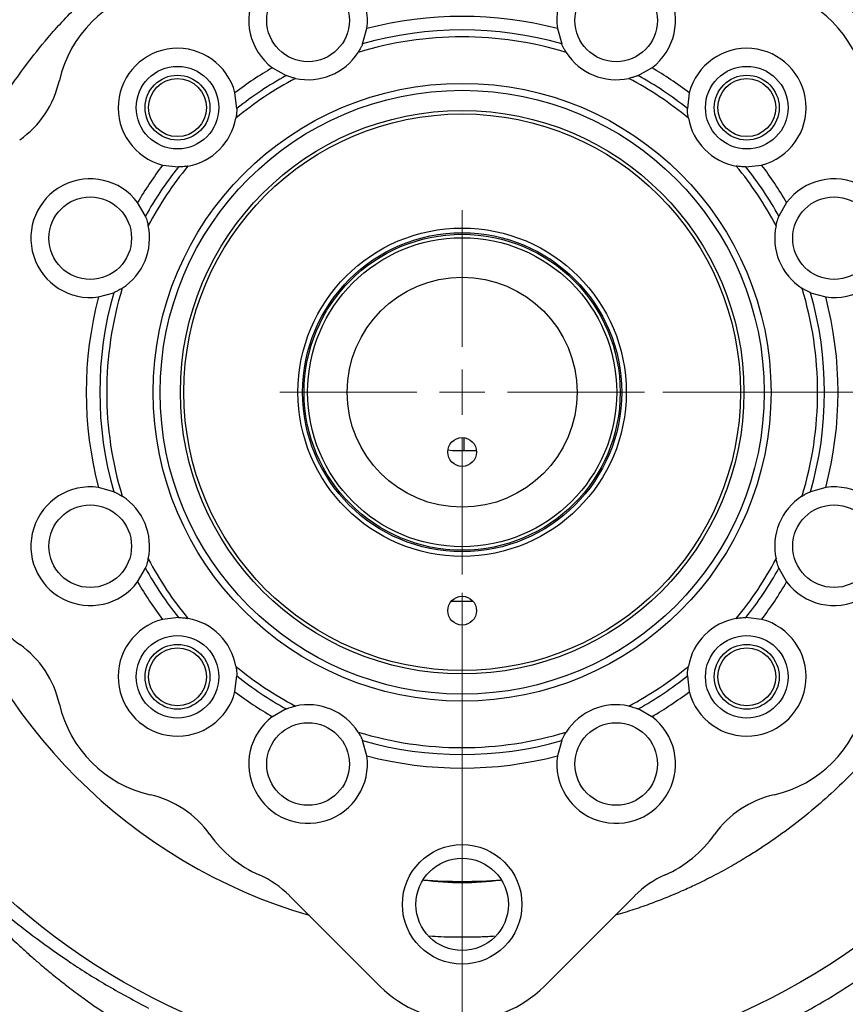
# Model space of a CAD drawing. Header units: inches. Extents: x 0.6 to 16.3, y 0.2 to 11.5.
# Tile 10 of 12: x 11.9 to 14.2, y 6 to 8.9. Entities that reach past the tile are written whole.
import ezdxf

# ---------------------------------------------------------------- set-up
doc = ezdxf.new("R2010")
doc.units = ezdxf.units.IN
doc.header["$MEASUREMENT"] = 0
doc.styles.add('SLDTEXTSTYLE0', font='TXT', dxfattribs={"width": 0.75})
doc.dimstyles.new('SLDDIMSTYLE0', dxfattribs={"dimtxt": 0.137795, "dimasz": 0.14, "dimexe": 0, "dimexo": 0.0625, "dimgap": 0.034449, "dimtad": 0, "dimdec": 1, "dimlfac": 1.5, "dimrnd": 1e-09, "dimzin": 12, "dimdsep": 46, "dimtxsty": 'SLDTEXTSTYLE0', "dimblk1": 'CLOSED', "dimblk2": 'CLOSED', "dimsah": 1, "dimcen": 0.09, "dimadec": 0, "dimazin": 3, "dimtfac": 1, "dimtdec": 1, "dimtofl": 0, "dimtmove": 0, "dimatfit": 3, "dimldrblk": 'CLOSED', "dimfxl": 0, "dimfrac": 2, "dimtolj": 1, "dimtzin": 12, "dimarcsym": 0})
doc.dimstyles.new('SLDDIMSTYLE1', dxfattribs={"dimtxt": 0.137795, "dimasz": 0.14, "dimexe": 0, "dimexo": 0.0625, "dimgap": 0.034449, "dimtad": 0, "dimtih": 1, "dimtoh": 1, "dimdec": 1, "dimlfac": 1.5, "dimrnd": 1e-09, "dimzin": 12, "dimdsep": 46, "dimtxsty": 'SLDTEXTSTYLE0', "dimblk1": 'CLOSED', "dimblk2": 'CLOSED', "dimsah": 1, "dimcen": 0.09, "dimadec": 0, "dimazin": 3, "dimtfac": 1, "dimtdec": 1, "dimtofl": 0, "dimtmove": 0, "dimatfit": 3, "dimldrblk": 'CLOSED', "dimfxl": 0, "dimfrac": 2, "dimtolj": 1, "dimtzin": 12, "dimarcsym": 0})
doc.dimstyles.new('SLDDIMSTYLE2', dxfattribs={"dimtxt": 0.137795, "dimasz": 0.14, "dimexe": 0, "dimexo": 0.0625, "dimgap": 0.034449, "dimtad": 1, "dimdec": 1, "dimlfac": 1.5, "dimrnd": 1e-09, "dimzin": 12, "dimdsep": 46, "dimtxsty": 'SLDTEXTSTYLE0', "dimblk1": 'CLOSED', "dimblk2": 'CLOSED', "dimsah": 1, "dimcen": 0.09, "dimadec": 0, "dimazin": 3, "dimtfac": 1, "dimtmove": 0, "dimatfit": 0, "dimldrblk": 'CLOSED', "dimfxl": 0, "dimfrac": 2, "dimtolj": 1, "dimtzin": 12, "dimarcsym": 0})
doc.dimstyles.new('SLDDIMSTYLE3', dxfattribs={"dimtxt": 0.137795, "dimasz": 0.14, "dimexe": 0, "dimexo": 0.0625, "dimgap": 0.034449, "dimtad": 0, "dimtih": 1, "dimtoh": 1, "dimdec": 1, "dimlfac": 1.5, "dimrnd": 1e-09, "dimzin": 12, "dimdsep": 46, "dimtxsty": 'SLDTEXTSTYLE0', "dimblk1": 'CLOSED', "dimblk2": 'CLOSED', "dimsah": 1, "dimcen": 0.09, "dimadec": 0, "dimazin": 3, "dimtfac": 1, "dimtofl": 0, "dimtmove": 0, "dimatfit": 3, "dimldrblk": 'CLOSED', "dimfxl": 0, "dimfrac": 2, "dimtolj": 1, "dimtzin": 12, "dimarcsym": 0})

# ---------------------------------------------------------------- blocks, each defined once
blk = doc.blocks.new('_Closed')
at = {"color": 0, "linetype": 'ByBlock', "lineweight": -2}
for p, q in [((-1, 0.166667), (0, 0)), ((-1, 0.166667), (-1, -0.166667)), ((0, 0), (-1, -0.166667)), ((0, 0), (-1, 0))]:
    blk.add_line(p, q, dxfattribs=at)
blk = doc.blocks.new('_D')
at = {"color": 7, "linetype": 'Continuous', "lineweight": 0}
for p, q in [((15.1908, 6.8228), (15.1908, 3.3316)), ((12.3041, 5.2413), (12.3041, 3.3316)), ((13.3843, 3.5695), (13.3423, 3.5695)), ((13.3423, 3.5695), (13.3423, 3.3507)), ((13.6898, 3.5695), (13.7317, 3.5695)), ((13.7317, 3.5695), (13.7317, 3.3507)), ((12.3041, 3.371), (13.2215, 3.371)), ((15.1908, 3.371), (13.8526, 3.371)), ((13.3423, 3.3507), (13.3843, 3.3507)), ((13.7317, 3.3507), (13.6898, 3.3507))]:
    blk.add_line(p, q, dxfattribs=at)
at = {"color": 7, "linetype": 'Continuous', "lineweight": 18, "xscale": 0.14, "yscale": 0.14, "rotation": 180.0000000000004}
blk.add_blockref('_Closed', (12.3041, 3.371), dxfattribs=at)
at = {"color": 7, "linetype": 'Continuous', "lineweight": 18, "xscale": 0.14, "yscale": 0.14}
blk.add_blockref('_Closed', (15.1908, 3.371), dxfattribs=at)
at = {"color": 7, "linetype": 'Continuous', "lineweight": 18, "char_height": 0.1378, "attachment_point": 1, "style": 'SLDTEXTSTYLE0'}
for s, insert in [('110', (13.3843, 3.5283)), ('4.3', (13.4098, 3.3222))]:
    blk.add_mtext(s, dxfattribs=dict(at, insert=insert))
blk = doc.blocks.new('_D_1')
at = {"color": 7, "linetype": 'Continuous', "lineweight": 0}
for p, q in [((13.9416, 9.8549), (15.9177, 9.8549)), ((15.8784, 9.8549), (15.8784, 8.7966)), ((15.7257, 8.7686), (15.6837, 8.7686)), ((15.6837, 8.7686), (15.6837, 8.5498)), ((16.0311, 8.7686), (16.0731, 8.7686)), ((16.0731, 8.7686), (16.0731, 8.5498)), ((15.6837, 8.5498), (15.7257, 8.5498)), ((16.0731, 8.5498), (16.0311, 8.5498)), ((15.8784, 4.9851), (15.8784, 8.3437)), ((14.383, 4.9851), (15.9177, 4.9851))]:
    blk.add_line(p, q, dxfattribs=at)
at = {"color": 7, "linetype": 'Continuous', "lineweight": 18, "xscale": 0.14, "yscale": 0.14}
for p, rotation in [((15.8784, 9.8549), 90.0000000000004), ((15.8784, 4.9851), 270.0000000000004)]:
    blk.add_blockref('_Closed', p, dxfattribs=dict(at, rotation=rotation))
at = {"color": 7, "linetype": 'Continuous', "lineweight": 18, "char_height": 0.1378, "attachment_point": 1, "style": 'SLDTEXTSTYLE0'}
for s, insert in [('186', (15.7257, 8.7275)), ('7.3', (15.7511, 8.5213))]:
    blk.add_mtext(s, dxfattribs=dict(at, insert=insert))
blk = doc.blocks.new('_D_2')
at = {"color": 7, "linetype": 'Continuous', "lineweight": 0}
for p, q in [((13.1375, 7.2203), (13.1375, 4.3158)), ((12.3041, 5.2413), (12.3041, 4.3158)), ((12.5265, 4.7801), (12.4845, 4.7801)), ((12.4845, 4.7801), (12.4845, 4.5614)), ((12.7302, 4.7801), (12.7721, 4.7801)), ((12.7721, 4.7801), (12.7721, 4.5614)), ((12.4845, 4.5614), (12.5265, 4.5614)), ((12.7721, 4.5614), (12.7302, 4.5614)), ((12.3041, 4.3552), (12.0541, 4.3552)), ((13.1375, 4.3552), (12.3041, 4.3552)), ((13.1375, 4.3552), (13.3875, 4.3552))]:
    blk.add_line(p, q, dxfattribs=at)
at = {"color": 7, "linetype": 'Continuous', "lineweight": 18, "xscale": 0.14, "yscale": 0.14}
blk.add_blockref('_Closed', (12.3041, 4.3552, -0.2449), dxfattribs=at)
at = {"color": 7, "linetype": 'Continuous', "lineweight": 18, "xscale": 0.14, "yscale": 0.14, "rotation": 180.0000000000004}
blk.add_blockref('_Closed', (13.1375, 4.3552, -0.2449), dxfattribs=at)
at = {"color": 7, "linetype": 'Continuous', "lineweight": 18, "char_height": 0.1378, "attachment_point": 1, "style": 'SLDTEXTSTYLE0'}
for s, insert in [('32', (12.5265, 4.739)), ('1.3', (12.5011, 4.5328))]:
    blk.add_mtext(s, dxfattribs=dict(at, insert=insert))
blk = doc.blocks.new('_D_3')
at = {"color": 7, "linetype": 'Continuous', "lineweight": 0}
for p, q in [((13.7187, 7.8015), (15.6013, 7.8015)), ((15.5619, 7.8015), (15.5619, 7.1767)), ((15.4092, 7.1487), (15.3672, 7.1487)), ((15.3672, 7.1487), (15.3672, 6.93)), ((15.7146, 7.1487), (15.7566, 7.1487)), ((15.7566, 7.1487), (15.7566, 6.93)), ((15.3672, 6.93), (15.4092, 6.93)), ((15.7566, 6.93), (15.7146, 6.93)), ((15.5619, 4.9851), (15.5619, 6.7238)), ((14.383, 4.9851), (15.6013, 4.9851))]:
    blk.add_line(p, q, dxfattribs=at)
at = {"color": 7, "linetype": 'Continuous', "lineweight": 18, "xscale": 0.14, "yscale": 0.14}
for p, rotation in [((15.5619, 7.8015, -0.2449), 90.0000000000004), ((15.5619, 4.9851, -0.2449), 270.0000000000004)]:
    blk.add_blockref('_Closed', p, dxfattribs=dict(at, rotation=rotation))
at = {"color": 7, "linetype": 'Continuous', "lineweight": 18, "char_height": 0.1378, "attachment_point": 1, "style": 'SLDTEXTSTYLE0'}
for s, insert in [('107', (15.4092, 7.1076)), ('4.2', (15.4346, 6.9015))]:
    blk.add_mtext(s, dxfattribs=dict(at, insert=insert))
blk = doc.blocks.new('SW_CENTERMARKSYMBOL_1')
at = {"color": 0, "linetype": 'Continuous', "lineweight": 18}
for p, q in [((0, 0.1312), (0, 0.5281)), ((0, 0), (0, 0.0656)), ((-0.1312, 0), (-0.5281, 0)), ((0, 0), (-0.0656, 0)), ((0, 0), (0, -0.0656)), ((0, 0), (0.0656, 0)), ((0.1312, 0), (0.5281, 0)), ((0, -0.1312), (0, -0.5281))]:
    blk.add_line(p, q, dxfattribs=at)

msp = doc.modelspace()

# ---------------------------------------------------------------- linework, layer by layer
at = {"color": 7, "linetype": 'Continuous', "lineweight": 25}
for p, q in [((12.8489, 8.8113), (12.8613, 8.8555)), ((13.4136, 8.8555), (13.426, 8.8113)), ((12.5875, 8.742), (12.6275, 8.7196)), ((13.6474, 8.7196), (13.6874, 8.742)), ((12.4845, 8.624), (12.479, 8.6696)), ((13.7959, 8.6696), (13.7904, 8.624)), ((12.2694, 8.46), (12.315, 8.4545)), ((13.9599, 8.4545), (14.0055, 8.46)), ((12.2194, 8.3115), (12.197, 8.3515)), ((14.078, 8.3515), (14.0555, 8.3115)), ((12.0835, 8.0777), (12.1277, 8.0901)), ((14.1472, 8.0901), (14.1914, 8.0777)), ((13.1429, 7.6315), (13.1429, 7.6695)), ((13.1099, 7.6315), (13.097, 7.6334)), ((13.179, 7.6315), (13.1099, 7.6315)), ((12.1277, 7.513), (12.0835, 7.5254)), ((14.1914, 7.5254), (14.1472, 7.513)), ((12.197, 7.2516), (12.2194, 7.2915)), ((14.0555, 7.2915), (14.078, 7.2516)), ((13.1695, 7.1949), (13.1054, 7.1949)), ((12.315, 7.1486), (12.2694, 7.1431)), ((14.0055, 7.1431), (13.9599, 7.1486)), ((12.479, 6.9335), (12.4845, 6.9791)), ((13.7904, 6.9791), (13.7959, 6.9335)), ((12.6275, 6.8835), (12.5875, 6.861)), ((13.6874, 6.861), (13.6474, 6.8835)), ((12.8613, 6.7476), (12.8489, 6.7918)), ((13.426, 6.7918), (13.4136, 6.7476)), ((12.637, 6.3421), (12.9, 6.0792)), ((13.3749, 6.0792), (13.6379, 6.3421))]:
    msp.add_line(p, q, dxfattribs=at)
for centre, radius in [((13.1375, 7.8015), 1.9709), ((12.691, 8.8794), 0.1197), ((13.5839, 8.8794), 0.1197), ((12.3125, 8.6265), 0.1197), ((13.9624, 8.6265), 0.1197), ((12.3125, 8.6265), 0.094), ((12.3125, 8.6265), 0.084), ((13.9624, 8.6265), 0.094), ((13.9624, 8.6265), 0.084), ((13.1375, 7.8015), 0.8953), ((13.1375, 7.8015), 0.8753), ((13.1375, 7.8015), 0.8167), ((13.1375, 7.8015), 0.8067), ((12.0596, 8.248), 0.1197), ((14.2153, 8.248), 0.1197), ((13.1375, 7.8015), 0.4758), ((13.1375, 7.8015), 0.4625), ((13.1375, 7.8015), 0.458), ((13.1375, 7.8015), 0.448), ((13.1375, 7.8015), 0.3333), ((13.1375, 7.6282), 0.0417), ((12.0596, 7.3551), 0.1197), ((14.2153, 7.3551), 0.1197), ((13.1375, 7.1682), 0.0417), ((12.3125, 6.9766), 0.1197), ((13.9624, 6.9766), 0.1197), ((12.3125, 6.9766), 0.094), ((12.3125, 6.9766), 0.084), ((13.9624, 6.9766), 0.094), ((13.9624, 6.9766), 0.084), ((12.691, 6.7237), 0.1197), ((13.5839, 6.7237), 0.1197), ((13.1375, 6.3169), 0.1732), ((13.1375, 6.3169), 0.1339)]:
    msp.add_circle(centre, radius, dxfattribs=at)
for centre, radius, start, end in [((12.691, 8.8794), 0.172, 352.0012, 232.9988), ((13.5839, 8.8794), 0.172, 307.0012, 187.9988), ((12.3108, 8.6282), 0.3491, 102.7863, 167.2137), ((13.9641, 8.6282), 0.3491, 12.7863, 77.2137), ((13.1375, 7.8015), 1.0895, 75.318, 104.682), ((13.1375, 7.8015), 1.0502, 74.0535, 105.9465), ((13.1375, 7.8015), 1.0302, 72.9714, 107.0286), ((12.3125, 8.6265), 0.172, 14.5012, 255.4988), ((13.9624, 8.6265), 0.172, 284.5012, 165.4988), ((12.691, 8.8794), 0.172, 257.6743, 327.3257), ((13.5839, 8.8794), 0.172, 212.6743, 282.3257), ((13.1375, 7.8015), 1.0895, 120.318, 127.182), ((13.1375, 7.8015), 1.0895, 52.818, 59.682), ((11.6867, 8.7698), 0.2909, 305.4062, 347.2137), ((13.1375, 7.8015), 1.0302, 117.9714, 129.5286), ((13.1375, 7.8015), 1.0502, 119.0535, 128.4465), ((13.1375, 7.8015), 1.0302, 50.4714, 62.0286), ((13.1375, 7.8015), 1.0502, 51.5535, 60.9465), ((12.3125, 8.6265), 0.172, 280.1743, 349.8257), ((13.9624, 8.6265), 0.172, 190.1743, 259.8257), ((13.1375, 7.8015), 1.0895, 142.818, 149.682), ((13.1375, 7.8015), 1.0502, 141.5535, 150.9465), ((13.1375, 7.8015), 1.0302, 140.4714, 152.0286), ((13.1375, 7.8015), 1.0302, 27.9714, 39.5286), ((13.1375, 7.8015), 1.0502, 29.0535, 38.4465), ((13.1375, 7.8015), 1.0895, 30.318, 37.182), ((12.0596, 8.248), 0.172, 37.0012, 277.9988), ((14.2153, 8.248), 0.172, 262.0012, 142.9988), ((12.0596, 8.248), 0.172, 302.6743, 12.3257), ((14.2153, 8.248), 0.172, 167.6743, 237.3257), ((13.1375, 7.8015), 1.0895, 165.318, 194.682), ((13.1375, 7.8015), 1.0502, 164.0535, 195.9465), ((13.1375, 7.8015), 1.0302, 162.9714, 197.0286), ((13.1375, 7.8015), 1.0302, 342.9714, 17.0286), ((13.1375, 7.8015), 1.0502, 344.0535, 15.9465), ((13.1375, 7.8015), 1.0895, 345.318, 14.682), ((12.0596, 7.3551), 0.172, 82.0012, 322.9988), ((14.2153, 7.3551), 0.172, 217.0012, 97.9988), ((12.0596, 7.3551), 0.172, 347.6743, 57.3257), ((14.2153, 7.3551), 0.172, 122.6743, 192.3257), ((13.1375, 7.8015), 1.0302, 207.9714, 219.5286), ((13.1375, 7.8015), 1.0302, 320.4714, 332.0286), ((13.1375, 7.8015), 1.0502, 209.0535, 218.4465), ((13.1375, 7.8015), 1.0502, 321.5535, 330.9465), ((13.1375, 7.8015), 1.0895, 210.318, 217.182), ((13.1375, 7.8015), 1.0895, 322.818, 329.682), ((12.0575, 7.3549), 0.3491, 203.9149, 234.5938), ((12.3125, 6.9766), 0.172, 104.5012, 345.4988), ((12.3125, 6.9766), 0.172, 10.1743, 79.8257), ((13.9624, 6.9766), 0.172, 100.1743, 169.8257), ((13.9624, 6.9766), 0.172, 194.5012, 75.4988), ((11.6867, 6.8332), 0.2909, 12.7863, 54.5938), ((13.1375, 7.8015), 1.0302, 230.4714, 242.0286), ((13.1375, 7.8015), 1.0302, 297.9714, 309.5286), ((13.1375, 7.8015), 1.0502, 231.5535, 240.9465), ((13.1375, 7.8015), 1.0502, 299.0535, 308.4465), ((13.1375, 7.8015), 1.0895, 232.818, 239.682), ((13.1375, 7.8015), 1.0895, 300.318, 307.182), ((12.3108, 6.9749), 0.3491, 192.7863, 257.2137), ((12.691, 6.7237), 0.172, 32.6743, 102.3257), ((13.5839, 6.7237), 0.172, 77.6743, 147.3257), ((13.9641, 6.9749), 0.3491, 282.7863, 347.2137), ((12.691, 6.7237), 0.172, 127.0012, 7.9988), ((13.5839, 6.7237), 0.172, 172.0012, 52.9988), ((13.1375, 7.8015), 1.0302, 252.9714, 287.0286), ((13.1375, 7.8015), 1.0502, 254.0535, 285.9465), ((13.1375, 7.8015), 1.0895, 255.318, 284.682), ((12.1691, 6.3507), 0.2909, 35.4062, 77.2137), ((14.1058, 6.3507), 0.2909, 102.7863, 144.5938), ((12.6908, 6.7215), 0.3491, 215.4062, 246.0851), ((13.5841, 6.7215), 0.3491, 293.9149, 324.5938), ((12.4313, 6.1365), 0.2909, 45, 66.0851), ((13.8436, 6.1365), 0.2909, 113.9149, 135), ((13.1375, 7.8015), 1.4181, 265.4128, 274.5872), ((13.1375, 7.8015), 2.0533, 297.884, 304.3161), ((13.1375, 6.3166), 0.3358, 225, 315)]:
    msp.add_arc(centre, radius, start, end, dxfattribs=at)
at = {"color": 8, "linetype": 'Continuous', "lineweight": 25}
msp.add_arc((13.1366, 7.8011), 1.5791, 196.282, 253.718, dxfattribs=at)
for points, knots in [([(11.6212, 8.2451), (11.6234, 8.2528), (11.6319, 8.2831), (11.6506, 8.3376), (11.681, 8.4168), (11.7205, 8.5032), (11.7694, 8.5944), (11.8203, 8.6758), (11.8762, 8.7546), (11.9408, 8.8354), (12.0082, 8.9082), (12.0684, 8.9657), (12.1106, 9.0029), (12.1491, 9.0347), (12.1908, 9.0672), (12.2412, 9.1034), (12.3002, 9.1421), (12.3625, 9.179), (12.4242, 9.2118), (12.4812, 9.2391), (12.5315, 9.2609), (12.5816, 9.2808), (12.6344, 9.2999), (12.6739, 9.3118), (12.694, 9.3179)], [0, 0, 0, 0, 0.01499, 0.059726, 0.10909, 0.17578, 0.239795, 0.305136, 0.357575, 0.422914, 0.501151, 0.54549, 0.580607, 0.607811, 0.640133, 0.680751, 0.725449, 0.773834, 0.81798, 0.857886, 0.893554, 0.921921, 0.960122, 1, 1, 1, 1]), ([(13.5808, 9.318), (13.5831, 9.3174), (13.6093, 9.3102), (13.6528, 9.2955), (13.705, 9.2764), (13.746, 9.2598), (13.7852, 9.2429), (13.8318, 9.2212), (13.8871, 9.193), (13.9504, 9.1572), (14.003, 9.124), (14.0421, 9.0972), (14.0654, 9.0806), (14.087, 9.0647), (14.1068, 9.0496), (14.1249, 9.0352), (14.1408, 9.0223), (14.1549, 9.0105), (14.1692, 8.9984), (14.1861, 8.9836), (14.2067, 8.9651), (14.2307, 8.9425), (14.2898, 8.8845), (14.3754, 8.7882), (14.4575, 8.6728), (14.5122, 8.5818), (14.5381, 8.5336), (14.5536, 8.5027), (14.5609, 8.4878), (14.5683, 8.4724), (14.5757, 8.4562), (14.5833, 8.4394), (14.5909, 8.4218), (14.5961, 8.4094), (14.6001, 8.3995), (14.6055, 8.3864), (14.6176, 8.3554), (14.6353, 8.3065), (14.6475, 8.2663), (14.654, 8.2448)], [0, 0, 0, 0, 0.004443, 0.051526, 0.087043, 0.109718, 0.135426, 0.167876, 0.207068, 0.253002, 0.305678, 0.324895, 0.342959, 0.35987, 0.375628, 0.390234, 0.403686, 0.41433, 0.425157, 0.439313, 0.456798, 0.477612, 0.501756, 0.613628, 0.721335, 0.769607, 0.814882, 0.824881, 0.835294, 0.846123, 0.857366, 0.869025, 0.881099, 0.893587, 0.894512, 0.901431, 0.920327, 0.957587, 1, 1, 1, 1]), ([(14.654, 7.3582), (14.6509, 7.3479), (14.6439, 7.3241), (14.6313, 7.2859), (14.6156, 7.2423), (14.6001, 7.203), (14.5849, 7.1675), (14.5702, 7.1349), (14.5521, 7.0972), (14.5318, 7.0578), (14.5106, 7.0194), (14.4901, 6.9847), (14.4704, 6.9529), (14.4539, 6.9276), (14.4366, 6.9021), (14.4146, 6.8709), (14.3832, 6.829), (14.3486, 6.7862), (14.3152, 6.7478), (14.2848, 6.7148), (14.2443, 6.6732), (14.1918, 6.6235), (14.1254, 6.5674), (14.0596, 6.5176), (14.004, 6.4799), (13.9566, 6.4502), (13.9115, 6.4237), (13.8615, 6.3967), (13.8134, 6.3731), (13.7742, 6.3552), (13.744, 6.3424), (13.7195, 6.3324), (13.6967, 6.3236), (13.673, 6.3149), (13.6482, 6.3061), (13.6223, 6.2976), (13.5999, 6.2904), (13.5859, 6.2866), (13.581, 6.2852)], [0, 0, 0, 0, 0.0204777, 0.046999, 0.0762579, 0.1082541, 0.1269666, 0.1495342, 0.1759567, 0.2062338, 0.2335437, 0.2590142, 0.2826455, 0.3044376, 0.3163674, 0.3409034, 0.3768736, 0.4155977, 0.4451253, 0.4734072, 0.5004434, 0.5553228, 0.6102014, 0.6650788, 0.7116923, 0.7374645, 0.7710753, 0.8107982, 0.8452599, 0.8725062, 0.8925362, 0.9073358, 0.9227347, 0.938733, 0.9553307, 0.9725276, 0.9903238, 1, 1, 1, 1]), ([(13.2489, 6.3863), (13.2117, 6.3827), (13.1375, 6.3754), (13.0633, 6.3827), (13.0262, 6.3863)], [0, 0, 0, 0, 0.500242, 1, 1, 1, 1]), ([(13.2313, 6.2244), (13.2267, 6.224), (13.2078, 6.2227), (13.1762, 6.2218), (13.1412, 6.2213), (13.1083, 6.2216), (13.0771, 6.2224), (13.0541, 6.2238), (13.0432, 6.2244)], [0, 0, 0, 0, 0.0737873, 0.3019836, 0.5035333, 0.6321044, 0.8267422, 1, 1, 1, 1])]:
    msp.add_open_spline(points, degree=3, knots=knots, dxfattribs=at)
at = {"color": 7, "linetype": 'Continuous', "lineweight": 25}
for points, knots in [([(12.8489, 8.8113), (12.8489, 8.8111), (12.8487, 8.8107), (12.8475, 8.808), (12.8454, 8.8034), (12.8416, 8.796), (12.8379, 8.79), (12.8358, 8.7865)], [0, 0, 0, 0, 0.145803, 0.291322, 0.446058, 0.683639, 1, 1, 1, 1]), ([(13.4391, 8.7865), (13.4372, 8.7898), (13.4336, 8.7955), (13.4297, 8.8031), (13.4274, 8.808), (13.4262, 8.8108), (13.426, 8.8111), (13.426, 8.8113)], [0, 0, 0, 0, 0.296629, 0.532467, 0.714441, 0.866237, 1, 1, 1, 1]), ([(12.6543, 8.7114), (12.6506, 8.7122), (12.644, 8.7138), (12.6359, 8.7164), (12.6308, 8.7183), (12.628, 8.7194), (12.6276, 8.7195), (12.6275, 8.7196)], [0, 0, 0, 0, 0.2966291, 0.5324669, 0.7144411, 0.8662368, 1, 1, 1, 1]), ([(13.6474, 8.7196), (13.6473, 8.7195), (13.6469, 8.7193), (13.6441, 8.7182), (13.6394, 8.7165), (13.6314, 8.7139), (13.6246, 8.7123), (13.6206, 8.7114)], [0, 0, 0, 0, 0.1458028, 0.2913219, 0.4460576, 0.6836385, 1, 1, 1, 1]), ([(12.4845, 8.624), (12.4845, 8.6238), (12.4845, 8.6234), (12.4844, 8.6204), (12.4842, 8.6154), (12.4835, 8.6071), (12.4824, 8.6001), (12.4818, 8.5961)], [0, 0, 0, 0, 0.145803, 0.291322, 0.446058, 0.683639, 1, 1, 1, 1]), ([(13.7931, 8.5961), (13.7925, 8.5998), (13.7915, 8.6065), (13.7908, 8.615), (13.7905, 8.6204), (13.7904, 8.6235), (13.7904, 8.6238), (13.7904, 8.624)], [0, 0, 0, 0, 0.2966291, 0.5324669, 0.7144411, 0.8662368, 1, 1, 1, 1]), ([(12.3429, 8.4572), (12.3391, 8.4566), (12.3324, 8.4555), (12.324, 8.4548), (12.3185, 8.4546), (12.3155, 8.4545), (12.3151, 8.4545), (12.315, 8.4545)], [0, 0, 0, 0, 0.296629, 0.532467, 0.714441, 0.866237, 1, 1, 1, 1]), ([(13.9599, 8.4545), (13.9597, 8.4545), (13.9593, 8.4545), (13.9563, 8.4546), (13.9513, 8.4548), (13.943, 8.4555), (13.936, 8.4566), (13.932, 8.4572)], [0, 0, 0, 0, 0.145803, 0.291322, 0.446058, 0.683639, 1, 1, 1, 1]), ([(12.2194, 8.3115), (12.2195, 8.3113), (12.2197, 8.311), (12.2207, 8.3082), (12.2225, 8.3034), (12.225, 8.2955), (12.2267, 8.2886), (12.2276, 8.2847)], [0, 0, 0, 0, 0.145803, 0.291322, 0.446058, 0.683639, 1, 1, 1, 1]), ([(14.0473, 8.2847), (14.0482, 8.2884), (14.0497, 8.295), (14.0523, 8.3031), (14.0542, 8.3082), (14.0553, 8.311), (14.0554, 8.3114), (14.0555, 8.3115)], [0, 0, 0, 0, 0.296629, 0.532467, 0.714441, 0.866237, 1, 1, 1, 1]), ([(12.1525, 8.1032), (12.1492, 8.1012), (12.1434, 8.0977), (12.1359, 8.0938), (12.131, 8.0915), (12.1282, 8.0903), (12.1279, 8.0901), (12.1277, 8.0901)], [0, 0, 0, 0, 0.296629, 0.532467, 0.714441, 0.866237, 1, 1, 1, 1]), ([(14.1472, 8.0901), (14.147, 8.0901), (14.1467, 8.0903), (14.1439, 8.0915), (14.1394, 8.0936), (14.1319, 8.0974), (14.1259, 8.1011), (14.1225, 8.1032)], [0, 0, 0, 0, 0.145803, 0.291322, 0.446058, 0.683639, 1, 1, 1, 1]), ([(12.1277, 7.513), (12.1279, 7.5129), (12.1282, 7.5128), (12.131, 7.5116), (12.1355, 7.5094), (12.143, 7.5057), (12.149, 7.502), (12.1525, 7.4998)], [0, 0, 0, 0, 0.1458028, 0.2913219, 0.4460576, 0.6836385, 1, 1, 1, 1]), ([(14.1225, 7.4998), (14.1257, 7.5018), (14.1315, 7.5054), (14.139, 7.5093), (14.1439, 7.5116), (14.1467, 7.5128), (14.1471, 7.5129), (14.1472, 7.513)], [0, 0, 0, 0, 0.296629, 0.532467, 0.714441, 0.866237, 1, 1, 1, 1]), ([(12.2276, 7.3184), (12.2268, 7.3147), (12.2252, 7.3081), (12.2226, 7.3), (12.2207, 7.2949), (12.2196, 7.292), (12.2195, 7.2917), (12.2194, 7.2915)], [0, 0, 0, 0, 0.296629, 0.532467, 0.714441, 0.866237, 1, 1, 1, 1]), ([(14.0555, 7.2915), (14.0554, 7.2917), (14.0553, 7.2921), (14.0542, 7.2949), (14.0525, 7.2996), (14.0499, 7.3075), (14.0482, 7.3144), (14.0473, 7.3184)], [0, 0, 0, 0, 0.145803, 0.291322, 0.446058, 0.683639, 1, 1, 1, 1]), ([(12.315, 7.1486), (12.3152, 7.1486), (12.3156, 7.1485), (12.3186, 7.1485), (12.3236, 7.1482), (12.3319, 7.1476), (12.3389, 7.1465), (12.3429, 7.1459)], [0, 0, 0, 0, 0.1458028, 0.2913219, 0.4460576, 0.6836385, 1, 1, 1, 1]), ([(13.932, 7.1459), (13.9358, 7.1465), (13.9425, 7.1475), (13.9509, 7.1482), (13.9564, 7.1485), (13.9594, 7.1485), (13.9598, 7.1486), (13.9599, 7.1486)], [0, 0, 0, 0, 0.296629, 0.532467, 0.714441, 0.866237, 1, 1, 1, 1]), ([(12.4818, 7.007), (12.4824, 7.0032), (12.4835, 6.9965), (12.4842, 6.9881), (12.4844, 6.9826), (12.4845, 6.9796), (12.4845, 6.9792), (12.4845, 6.9791)], [0, 0, 0, 0, 0.296629, 0.532467, 0.714441, 0.866237, 1, 1, 1, 1]), ([(13.7904, 6.9791), (13.7904, 6.9792), (13.7904, 6.9796), (13.7905, 6.9826), (13.7907, 6.9877), (13.7914, 6.996), (13.7925, 7.003), (13.7931, 7.007)], [0, 0, 0, 0, 0.145803, 0.291322, 0.446058, 0.683639, 1, 1, 1, 1]), ([(12.6275, 6.8835), (12.6277, 6.8836), (12.628, 6.8837), (12.6308, 6.8848), (12.6356, 6.8865), (12.6435, 6.8891), (12.6504, 6.8908), (12.6543, 6.8917)], [0, 0, 0, 0, 0.145803, 0.291322, 0.446058, 0.683639, 1, 1, 1, 1]), ([(13.6206, 6.8917), (13.6243, 6.8908), (13.6309, 6.8893), (13.639, 6.8867), (13.6441, 6.8848), (13.647, 6.8837), (13.6473, 6.8836), (13.6474, 6.8835)], [0, 0, 0, 0, 0.296629, 0.532467, 0.714441, 0.866237, 1, 1, 1, 1]), ([(12.8358, 6.8165), (12.8378, 6.8133), (12.8413, 6.8075), (12.8452, 6.8), (12.8475, 6.795), (12.8487, 6.7923), (12.8489, 6.7919), (12.8489, 6.7918)], [0, 0, 0, 0, 0.296629, 0.532467, 0.714441, 0.866237, 1, 1, 1, 1]), ([(13.426, 6.7918), (13.4261, 6.792), (13.4262, 6.7923), (13.4274, 6.7951), (13.4296, 6.7996), (13.4333, 6.8071), (13.437, 6.8131), (13.4391, 6.8165)], [0, 0, 0, 0, 0.145803, 0.291322, 0.446058, 0.683639, 1, 1, 1, 1]), ([(11.8186, 6.2849), (11.8463, 6.2627), (11.9017, 6.2184), (12.0017, 6.1478), (12.1107, 6.0788), (12.1894, 6.037), (12.2286, 6.0162)], [0, 0, 0, 0, 0.2516436, 0.5022007, 0.7513992, 1, 1, 1, 1]), ([(11.8249, 6.2245), (11.832, 6.2178), (11.8471, 6.2036), (11.8728, 6.1801), (11.8999, 6.1562), (11.9303, 6.1302), (11.9599, 6.106), (11.9947, 6.0785), (12.0303, 6.0517), (12.0702, 6.0232), (12.1101, 5.9961), (12.1508, 5.9699), (12.1788, 5.9531), (12.1924, 5.9449)], [0, 0, 0, 0, 0.073711, 0.157002, 0.249888, 0.325188, 0.426739, 0.500834, 0.610301, 0.707256, 0.803653, 0.904631, 1, 1, 1, 1])]:
    msp.add_open_spline(points, degree=3, knots=knots, dxfattribs=at)

# ---------------------------------------------------------------- block references
at = {"color": 7, "linetype": 'Continuous', "lineweight": 0}
msp.add_blockref('SW_CENTERMARKSYMBOL_1', (13.1375, 7.8015), dxfattribs=at)

# ---------------------------------------------------------------- dimensions: what is measured, and where the dimension line sits
at = {"color": 7, "linetype": 'Continuous', "lineweight": 18}
for base, p1, dimstyle, picture, middle in [((15.8784, 4.9851), (13.9023, 9.8549), 'SLDDIMSTYLE1', '_D_1', (15.8784, 8.5701)), ((15.5619, 4.9851), (13.6794, 7.8015), 'SLDDIMSTYLE3', '_D_3', (15.5619, 6.9503))]:
    dim = msp.add_linear_dim(base=base, p1=p1, p2=(14.3436, 4.9851), angle=90, dimstyle=dimstyle, dxfattribs=at)
    dim.commit()
    dim.dimension.update_dxf_attribs({"geometry": picture, "text_midpoint": middle, "dimtype": 160})
for base, p1, dimstyle, picture, middle in [((12.3041, 4.3552), (13.1375, 7.2596), 'SLDDIMSTYLE2', '_D_2', (12.6283, 4.3552)), ((12.3041, 3.371), (15.1908, 6.8621), 'SLDDIMSTYLE0', '_D', (13.537, 3.371))]:
    dim = msp.add_linear_dim(base=base, p1=p1, p2=(12.3041, 5.2807), dimstyle=dimstyle, dxfattribs=at)
    dim.commit()
    dim.dimension.update_dxf_attribs({"geometry": picture, "text_midpoint": middle, "dimtype": 160})

doc.saveas('drawing.dxf')
